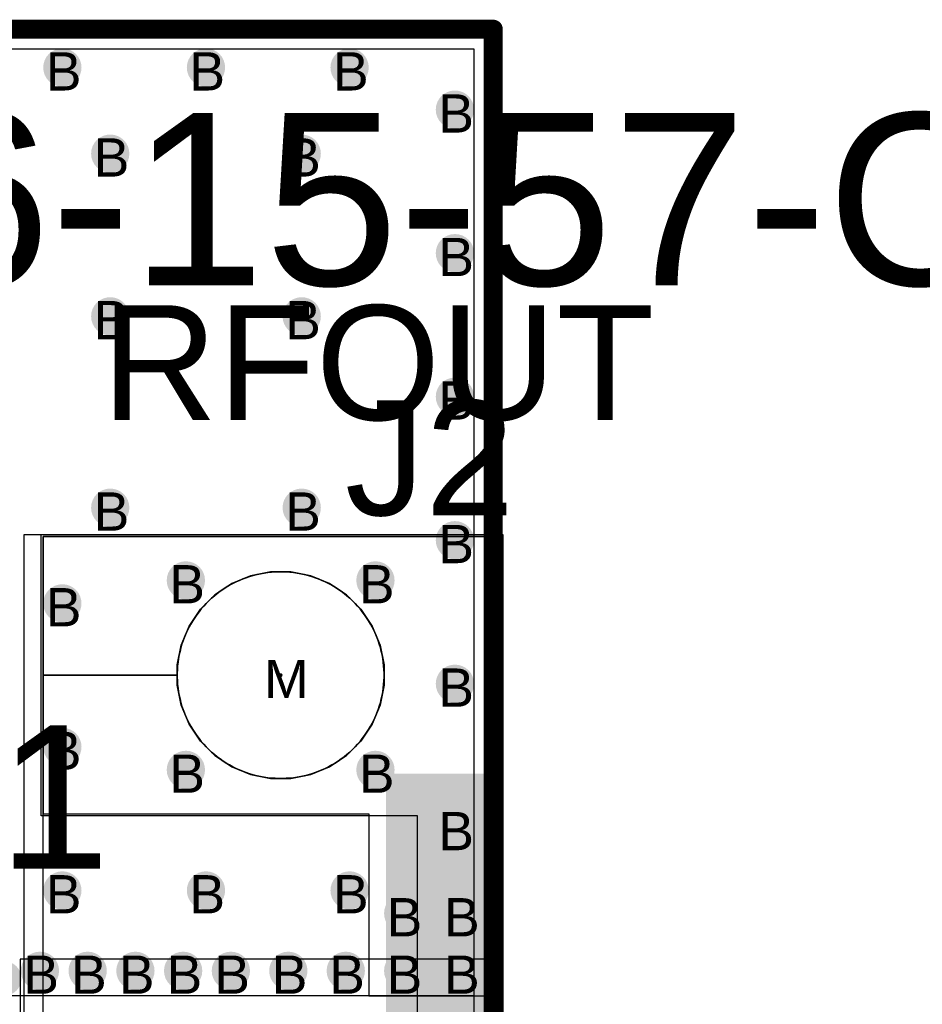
# Model space of a CAD drawing. Header units: millimetres. Extents: x -1.28 to 3.76, y -2.75 to 1.5.
# Tile 11 of 12: x 0.35 to 0.82, y 0.99 to 1.5. Entities that reach past the tile are written whole.
import ezdxf

# ---------------------------------------------------------------- set-up
doc = ezdxf.new("R2010")
doc.units = ezdxf.units.MM
doc.header["$MEASUREMENT"] = 0
for name, color, linetype in [('BottomLayer', 5, 'Continuous'), ('BottomSolder', 6, 'Continuous'), ('DrillDrawing', 1, 'Continuous'), ('Mechanical1', 6, 'Continuous'), ('TopLayer', 1, 'Continuous'), ('TopOverlay', 2, 'Continuous'), ('TopSolder', 216, 'Continuous')]:
    doc.layers.add(name, color=color, linetype=linetype)
doc.styles.add('Arial', font='arial.ttf', dxfattribs={"height": 0.2})

msp = doc.modelspace()

# ---------------------------------------------------------------- hatches: boundary and pattern name
at = {"layer": 'BottomLayer'}
h = msp.add_hatch(color=5, dxfattribs=at)
edge = h.paths.add_edge_path()
edge.add_arc((0.375, 1.48), 0.01, 0, 360)
h = msp.add_hatch(color=5, dxfattribs=at)
edge = h.paths.add_edge_path()
edge.add_arc((0.45, 1.48), 0.01, 0, 360)
h = msp.add_hatch(color=5, dxfattribs=at)
edge = h.paths.add_edge_path()
edge.add_arc((0.525, 1.48), 0.01, 0, 360)
h = msp.add_hatch(color=5, dxfattribs=at)
edge = h.paths.add_edge_path()
edge.add_arc((0.58, 1.458), 0.01, 0, 360)
h = msp.add_hatch(color=5, dxfattribs=at)
edge = h.paths.add_edge_path()
edge.add_arc((0.4, 1.435), 0.01, 0, 360)
h = msp.add_hatch(color=5, dxfattribs=at)
edge = h.paths.add_edge_path()
edge.add_arc((0.5, 1.435), 0.01, 0, 360)
h = msp.add_hatch(color=5, dxfattribs=at)
edge = h.paths.add_edge_path()
edge.add_arc((0.58, 1.383), 0.01, 0, 360)
h = msp.add_hatch(color=5, dxfattribs=at)
edge = h.paths.add_edge_path()
edge.add_arc((0.4, 1.35), 0.01, 0, 360)
h = msp.add_hatch(color=5, dxfattribs=at)
edge = h.paths.add_edge_path()
edge.add_arc((0.5, 1.35), 0.01, 0, 360)
h = msp.add_hatch(color=5, dxfattribs=at)
edge = h.paths.add_edge_path()
edge.add_arc((0.58, 1.308), 0.01, 0, 360)
h = msp.add_hatch(color=5, dxfattribs=at)
edge = h.paths.add_edge_path()
edge.add_arc((0.4, 1.25), 0.01, 0, 360)
h = msp.add_hatch(color=5, dxfattribs=at)
edge = h.paths.add_edge_path()
edge.add_arc((0.5, 1.25), 0.01, 0, 360)
h = msp.add_hatch(color=5, dxfattribs=at)
edge = h.paths.add_edge_path()
edge.add_arc((0.58, 1.233), 0.01, 0, 360)
h = msp.add_hatch(color=5, dxfattribs=at)
edge = h.paths.add_edge_path()
edge.add_arc((0.4395, 1.212), 0.01, 0, 360)
h = msp.add_hatch(color=5, dxfattribs=at)
edge = h.paths.add_edge_path()
edge.add_arc((0.5385, 1.212), 0.01, 0, 360)
h = msp.add_hatch(color=5, dxfattribs=at)
edge = h.paths.add_edge_path()
edge.add_arc((0.375, 1.2), 0.01, 0, 360)
h = msp.add_hatch(color=5, dxfattribs=at)
edge = h.paths.add_edge_path()
edge.add_arc((0.58, 1.158), 0.01, 0, 360)
h = msp.add_hatch(color=5, dxfattribs=at)
edge = h.paths.add_edge_path()
edge.add_arc((0.375, 1.125), 0.01, 0, 360)
h = msp.add_hatch(color=5, dxfattribs=at)
edge = h.paths.add_edge_path()
edge.add_arc((0.4395, 1.113), 0.01, 0, 360)
h = msp.add_hatch(color=5, dxfattribs=at)
edge = h.paths.add_edge_path()
edge.add_arc((0.5385, 1.113), 0.01, 0, 360)
msp.add_hatch(color=5, dxfattribs=at).paths.add_polyline_path([(0.595, 0.84), (0.545, 0.84), (0.545, 1.11), (0.595, 1.11)])
h = msp.add_hatch(color=5, dxfattribs=at)
edge = h.paths.add_edge_path()
edge.add_arc((0.58, 1.083), 0.01, 0, 360)
h = msp.add_hatch(color=5, dxfattribs=at)
edge = h.paths.add_edge_path()
edge.add_arc((0.375, 1.05), 0.01, 0, 360)
h = msp.add_hatch(color=5, dxfattribs=at)
edge = h.paths.add_edge_path()
edge.add_arc((0.45, 1.05), 0.01, 0, 360)
h = msp.add_hatch(color=5, dxfattribs=at)
edge = h.paths.add_edge_path()
edge.add_arc((0.525, 1.05), 0.01, 0, 360)
h = msp.add_hatch(color=5, dxfattribs=at)
edge = h.paths.add_edge_path()
edge.add_arc((0.553, 1.038), 0.01, 0, 360)
h = msp.add_hatch(color=5, dxfattribs=at)
edge = h.paths.add_edge_path()
edge.add_arc((0.583, 1.038), 0.01, 0, 360)
h = msp.add_hatch(color=5, dxfattribs=at)
edge = h.paths.add_edge_path()
edge.add_arc((0.36328, 1.008), 0.01, 0, 360)
h = msp.add_hatch(color=5, dxfattribs=at)
edge = h.paths.add_edge_path()
edge.add_arc((0.38821, 1.008), 0.01, 0, 360)
h = msp.add_hatch(color=5, dxfattribs=at)
edge = h.paths.add_edge_path()
edge.add_arc((0.41314, 1.008), 0.01, 0, 360)
h = msp.add_hatch(color=5, dxfattribs=at)
edge = h.paths.add_edge_path()
edge.add_arc((0.43807, 1.008), 0.01, 0, 360)
h = msp.add_hatch(color=5, dxfattribs=at)
edge = h.paths.add_edge_path()
edge.add_arc((0.463, 1.008), 0.01, 0, 360)
h = msp.add_hatch(color=5, dxfattribs=at)
edge = h.paths.add_edge_path()
edge.add_arc((0.493, 1.008), 0.01, 0, 360)
h = msp.add_hatch(color=5, dxfattribs=at)
edge = h.paths.add_edge_path()
edge.add_arc((0.523, 1.008), 0.01, 0, 360)
h = msp.add_hatch(color=5, dxfattribs=at)
edge = h.paths.add_edge_path()
edge.add_arc((0.553, 1.008), 0.01, 0, 360)
h = msp.add_hatch(color=5, dxfattribs=at)
edge = h.paths.add_edge_path()
edge.add_arc((0.583, 1.008), 0.01, 0, 360)
h = msp.add_hatch(color=5, dxfattribs=at)
edge = h.paths.add_edge_path()
edge.add_arc((0.34463, 1.004), 0.009, 0, 360)
at = {"layer": 'BottomSolder'}
h = msp.add_hatch(color=6, dxfattribs=at)
edge = h.paths.add_edge_path()
edge.add_arc((0.489, 1.1625), 0.001, 0, 360)
msp.add_hatch(color=6, dxfattribs=at).paths.add_polyline_path([(0.596, 0.839), (0.544, 0.839), (0.544, 1.111), (0.596, 1.111)])
at = {"layer": 'TopLayer'}
h = msp.add_hatch(color=1, dxfattribs=at)
edge = h.paths.add_edge_path()
edge.add_arc((0.375, 1.48), 0.01, 0, 360)
h = msp.add_hatch(color=1, dxfattribs=at)
edge = h.paths.add_edge_path()
edge.add_arc((0.45, 1.48), 0.01, 0, 360)
h = msp.add_hatch(color=1, dxfattribs=at)
edge = h.paths.add_edge_path()
edge.add_arc((0.525, 1.48), 0.01, 0, 360)
h = msp.add_hatch(color=1, dxfattribs=at)
edge = h.paths.add_edge_path()
edge.add_arc((0.58, 1.458), 0.01, 0, 360)
h = msp.add_hatch(color=1, dxfattribs=at)
edge = h.paths.add_edge_path()
edge.add_arc((0.4, 1.435), 0.01, 0, 360)
h = msp.add_hatch(color=1, dxfattribs=at)
edge = h.paths.add_edge_path()
edge.add_arc((0.5, 1.435), 0.01, 0, 360)
h = msp.add_hatch(color=1, dxfattribs=at)
edge = h.paths.add_edge_path()
edge.add_arc((0.58, 1.383), 0.01, 0, 360)
h = msp.add_hatch(color=1, dxfattribs=at)
edge = h.paths.add_edge_path()
edge.add_arc((0.4, 1.35), 0.01, 0, 360)
h = msp.add_hatch(color=1, dxfattribs=at)
edge = h.paths.add_edge_path()
edge.add_arc((0.5, 1.35), 0.01, 0, 360)
h = msp.add_hatch(color=1, dxfattribs=at)
edge = h.paths.add_edge_path()
edge.add_arc((0.58, 1.308), 0.01, 0, 360)
h = msp.add_hatch(color=1, dxfattribs=at)
edge = h.paths.add_edge_path()
edge.add_arc((0.4, 1.25), 0.01, 0, 360)
h = msp.add_hatch(color=1, dxfattribs=at)
edge = h.paths.add_edge_path()
edge.add_arc((0.5, 1.25), 0.01, 0, 360)
h = msp.add_hatch(color=1, dxfattribs=at)
edge = h.paths.add_edge_path()
edge.add_arc((0.58, 1.233), 0.01, 0, 360)
h = msp.add_hatch(color=1, dxfattribs=at)
edge = h.paths.add_edge_path()
edge.add_arc((0.4395, 1.212), 0.01, 0, 360)
h = msp.add_hatch(color=1, dxfattribs=at)
edge = h.paths.add_edge_path()
edge.add_arc((0.5385, 1.212), 0.01, 0, 360)
h = msp.add_hatch(color=1, dxfattribs=at)
edge = h.paths.add_edge_path()
edge.add_arc((0.375, 1.2), 0.01, 0, 360)
h = msp.add_hatch(color=1, dxfattribs=at)
edge = h.paths.add_edge_path()
edge.add_arc((0.58, 1.158), 0.01, 0, 360)
h = msp.add_hatch(color=1, dxfattribs=at)
edge = h.paths.add_edge_path()
edge.add_arc((0.375, 1.125), 0.01, 0, 360)
h = msp.add_hatch(color=1, dxfattribs=at)
edge = h.paths.add_edge_path()
edge.add_arc((0.4395, 1.113), 0.01, 0, 360)
h = msp.add_hatch(color=1, dxfattribs=at)
edge = h.paths.add_edge_path()
edge.add_arc((0.5385, 1.113), 0.01, 0, 360)
for points in [[(0.595, 0.995), (0.545, 0.995), (0.545, 1.11), (0.595, 1.11)], [(0.605, 1.01), (0.585, 1.01), (0.585, 0.995), (0.605, 0.995)]]:
    msp.add_hatch(color=1, dxfattribs=at).paths.add_polyline_path(points)
h = msp.add_hatch(color=1, dxfattribs=at)
edge = h.paths.add_edge_path()
edge.add_arc((0.58, 1.083), 0.01, 0, 360)
h = msp.add_hatch(color=1, dxfattribs=at)
edge = h.paths.add_edge_path()
edge.add_arc((0.375, 1.05), 0.01, 0, 360)
h = msp.add_hatch(color=1, dxfattribs=at)
edge = h.paths.add_edge_path()
edge.add_arc((0.45, 1.05), 0.01, 0, 360)
h = msp.add_hatch(color=1, dxfattribs=at)
edge = h.paths.add_edge_path()
edge.add_arc((0.525, 1.05), 0.01, 0, 360)
h = msp.add_hatch(color=1, dxfattribs=at)
edge = h.paths.add_edge_path()
edge.add_arc((0.553, 1.038), 0.01, 0, 360)
h = msp.add_hatch(color=1, dxfattribs=at)
edge = h.paths.add_edge_path()
edge.add_arc((0.583, 1.038), 0.01, 0, 360)
h = msp.add_hatch(color=1, dxfattribs=at)
edge = h.paths.add_edge_path()
edge.add_arc((0.36328, 1.008), 0.01, 0, 360)
h = msp.add_hatch(color=1, dxfattribs=at)
edge = h.paths.add_edge_path()
edge.add_arc((0.38821, 1.008), 0.01, 0, 360)
h = msp.add_hatch(color=1, dxfattribs=at)
edge = h.paths.add_edge_path()
edge.add_arc((0.41314, 1.008), 0.01, 0, 360)
h = msp.add_hatch(color=1, dxfattribs=at)
edge = h.paths.add_edge_path()
edge.add_arc((0.43807, 1.008), 0.01, 0, 360)
h = msp.add_hatch(color=1, dxfattribs=at)
edge = h.paths.add_edge_path()
edge.add_arc((0.463, 1.008), 0.01, 0, 360)
h = msp.add_hatch(color=1, dxfattribs=at)
edge = h.paths.add_edge_path()
edge.add_arc((0.493, 1.008), 0.01, 0, 360)
h = msp.add_hatch(color=1, dxfattribs=at)
edge = h.paths.add_edge_path()
edge.add_arc((0.523, 1.008), 0.01, 0, 360)
h = msp.add_hatch(color=1, dxfattribs=at)
edge = h.paths.add_edge_path()
edge.add_arc((0.553, 1.008), 0.01, 0, 360)
h = msp.add_hatch(color=1, dxfattribs=at)
edge = h.paths.add_edge_path()
edge.add_arc((0.583, 1.008), 0.01, 0, 360)
h = msp.add_hatch(color=1, dxfattribs=at)
edge = h.paths.add_edge_path()
edge.add_arc((0.34463, 1.004), 0.009, 0, 360)
at = {"layer": 'TopSolder'}
h = msp.add_hatch(color=216, dxfattribs=at)
edge = h.paths.add_edge_path()
edge.add_arc((0.58, 1.233), 0.006, 0, 360)
h = msp.add_hatch(color=216, dxfattribs=at)
edge = h.paths.add_edge_path()
edge.add_arc((0.489, 1.1625), 0.001, 0, 360)

# ---------------------------------------------------------------- linework, layer by layer
at = {"layer": 'BottomLayer'}
for p, q in [((0.0102, 1.4898), (0.5898, 1.4898)), ((0.5898, 1.4898), (0.5898, 0.6852)), ((0.365, 1.1625), (0.365, 1.235)), ((0.365, 1.235), (0.605, 1.235)), ((0.605, 1.235), (0.605, 0.715)), ((0.47325, 1.21442), (0.46342, 1.21035)), ((0.46342, 1.21035), (0.47325, 1.21442)), ((0.47471, 1.21458), (0.47286, 1.21403)), ((0.48368, 1.2165), (0.47325, 1.21442)), ((0.47325, 1.21442), (0.48368, 1.2165)), ((0.47658, 1.21505), (0.47471, 1.21458)), ((0.47847, 1.21546), (0.47658, 1.21505)), ((0.48036, 1.2158), (0.47847, 1.21546)), ((0.48227, 1.21608), (0.48036, 1.2158)), ((0.48419, 1.21629), (0.48227, 1.21608)), ((0.49432, 1.2165), (0.48368, 1.2165)), ((0.48368, 1.2165), (0.489, 1.2165)), ((0.48611, 1.21642), (0.48419, 1.21629)), ((0.48804, 1.21649), (0.48611, 1.21642)), ((0.489, 1.2165), (0.48804, 1.21649)), ((0.48996, 1.21649), (0.489, 1.2165)), ((0.489, 1.2165), (0.49432, 1.2165)), ((0.49189, 1.21642), (0.48996, 1.21649)), ((0.49381, 1.21629), (0.49189, 1.21642)), ((0.49573, 1.21608), (0.49381, 1.21629)), ((0.50475, 1.21442), (0.49432, 1.2165)), ((0.49432, 1.2165), (0.50475, 1.21442)), ((0.49764, 1.2158), (0.49573, 1.21608)), ((0.49953, 1.21546), (0.49764, 1.2158)), ((0.50142, 1.21505), (0.49953, 1.21546)), ((0.50329, 1.21458), (0.50142, 1.21505)), ((0.50514, 1.21403), (0.50329, 1.21458)), ((0.51458, 1.21035), (0.50475, 1.21442)), ((0.50475, 1.21442), (0.51458, 1.21035)), ((0.46342, 1.21035), (0.45458, 1.20444)), ((0.45458, 1.20444), (0.46342, 1.21035)), ((0.46228, 1.20943), (0.46062, 1.20844)), ((0.46397, 1.21035), (0.46228, 1.20943)), ((0.46569, 1.21121), (0.46397, 1.21035)), ((0.46745, 1.21201), (0.46569, 1.21121)), ((0.46923, 1.21275), (0.46745, 1.21201)), ((0.47103, 1.21342), (0.46923, 1.21275)), ((0.47286, 1.21403), (0.47103, 1.21342)), ((0.50696, 1.21342), (0.50514, 1.21403)), ((0.50877, 1.21275), (0.50696, 1.21342)), ((0.51055, 1.21201), (0.50877, 1.21275)), ((0.51231, 1.21121), (0.51055, 1.21201)), ((0.51403, 1.21035), (0.51231, 1.21121)), ((0.51572, 1.20943), (0.51403, 1.21035)), ((0.52342, 1.20444), (0.51458, 1.21035)), ((0.51458, 1.21035), (0.52342, 1.20444)), ((0.51738, 1.20844), (0.51572, 1.20943)), ((0.45458, 1.20444), (0.44706, 1.19692)), ((0.44706, 1.19692), (0.45458, 1.20444)), ((0.45437, 1.20394), (0.45291, 1.20267)), ((0.45587, 1.20514), (0.45437, 1.20394)), ((0.45742, 1.2063), (0.45587, 1.20514)), ((0.459, 1.2074), (0.45742, 1.2063)), ((0.46062, 1.20844), (0.459, 1.2074)), ((0.519, 1.2074), (0.51738, 1.20844)), ((0.52058, 1.2063), (0.519, 1.2074)), ((0.52213, 1.20514), (0.52058, 1.2063)), ((0.52363, 1.20394), (0.52213, 1.20514)), ((0.53094, 1.19692), (0.52342, 1.20444)), ((0.52342, 1.20444), (0.53094, 1.19692)), ((0.52509, 1.20267), (0.52363, 1.20394)), ((0.45014, 1.2), (0.44883, 1.19859)), ((0.4515, 1.20136), (0.45014, 1.2)), ((0.45291, 1.20267), (0.4515, 1.20136)), ((0.5265, 1.20136), (0.52509, 1.20267)), ((0.52786, 1.2), (0.5265, 1.20136)), ((0.52917, 1.19859), (0.52786, 1.2)), ((0.44706, 1.19692), (0.44115, 1.18808)), ((0.44115, 1.18808), (0.44706, 1.19692)), ((0.4452, 1.19408), (0.4441, 1.1925)), ((0.44636, 1.19563), (0.4452, 1.19408)), ((0.44756, 1.19713), (0.44636, 1.19563)), ((0.44883, 1.19859), (0.44756, 1.19713)), ((0.53044, 1.19713), (0.52917, 1.19859)), ((0.53164, 1.19563), (0.53044, 1.19713)), ((0.53685, 1.18808), (0.53094, 1.19692)), ((0.53094, 1.19692), (0.53685, 1.18808)), ((0.5328, 1.19408), (0.53164, 1.19563)), ((0.5339, 1.1925), (0.5328, 1.19408)), ((0.44207, 1.18922), (0.44115, 1.18753)), ((0.44306, 1.19088), (0.44207, 1.18922)), ((0.4441, 1.1925), (0.44306, 1.19088)), ((0.53494, 1.19088), (0.5339, 1.1925)), ((0.53593, 1.18922), (0.53494, 1.19088)), ((0.53685, 1.18753), (0.53593, 1.18922)), ((0.44115, 1.18808), (0.43708, 1.17825)), ((0.43708, 1.17825), (0.44115, 1.18808)), ((0.43949, 1.18405), (0.43875, 1.18227)), ((0.44029, 1.18581), (0.43949, 1.18405)), ((0.44115, 1.18753), (0.44029, 1.18581)), ((0.54092, 1.17825), (0.53685, 1.18808)), ((0.53685, 1.18808), (0.54092, 1.17825)), ((0.53771, 1.18581), (0.53685, 1.18753)), ((0.53851, 1.18405), (0.53771, 1.18581)), ((0.53925, 1.18227), (0.53851, 1.18405)), ((0.43708, 1.17825), (0.435, 1.16782)), ((0.435, 1.16782), (0.43708, 1.17825)), ((0.43747, 1.17864), (0.43692, 1.17679)), ((0.43808, 1.18046), (0.43747, 1.17864)), ((0.43875, 1.18227), (0.43808, 1.18046)), ((0.53992, 1.18046), (0.53925, 1.18227)), ((0.54053, 1.17864), (0.53992, 1.18046)), ((0.54108, 1.17679), (0.54053, 1.17864)), ((0.543, 1.16782), (0.54092, 1.17825)), ((0.54092, 1.17825), (0.543, 1.16782)), ((0.43645, 1.17492), (0.43604, 1.17303)), ((0.43692, 1.17679), (0.43645, 1.17492)), ((0.54155, 1.17492), (0.54108, 1.17679)), ((0.54196, 1.17303), (0.54155, 1.17492)), ((0.43542, 1.16923), (0.43521, 1.16731)), ((0.4357, 1.17114), (0.43542, 1.16923)), ((0.43604, 1.17303), (0.4357, 1.17114)), ((0.5423, 1.17114), (0.54196, 1.17303)), ((0.54258, 1.16923), (0.5423, 1.17114)), ((0.54278, 1.16731), (0.54258, 1.16923)), ((0.435, 1.16782), (0.435, 1.1625)), ((0.435, 1.1625), (0.435, 1.16782)), ((0.43501, 1.16346), (0.435, 1.1625)), ((0.43508, 1.16539), (0.43501, 1.16346)), ((0.43521, 1.16731), (0.43508, 1.16539)), ((0.54292, 1.16539), (0.54278, 1.16731)), ((0.54299, 1.16346), (0.54292, 1.16539)), ((0.543, 1.1625), (0.54299, 1.16346)), ((0.543, 1.1625), (0.543, 1.16782)), ((0.543, 1.16782), (0.543, 1.1625)), ((0.365, 0.7875), (0.365, 1.1625)), ((0.365, 1.1625), (0.435, 1.1625)), ((0.435, 1.1625), (0.365, 1.1625)), ((0.435, 1.1625), (0.435, 1.15718)), ((0.435, 1.1625), (0.43501, 1.16154)), ((0.435, 1.1625), (0.435, 1.1625)), ((0.435, 1.15718), (0.435, 1.1625)), ((0.43501, 1.16154), (0.43508, 1.15961)), ((0.43508, 1.15961), (0.43521, 1.15769)), ((0.43521, 1.15769), (0.43542, 1.15577)), ((0.54258, 1.15577), (0.54278, 1.15769)), ((0.54278, 1.15769), (0.54292, 1.15961)), ((0.54292, 1.15961), (0.54299, 1.16154)), ((0.54299, 1.16154), (0.543, 1.1625)), ((0.543, 1.15718), (0.543, 1.1625)), ((0.543, 1.1625), (0.543, 1.1625)), ((0.543, 1.1625), (0.543, 1.15718)), ((0.435, 1.15718), (0.43708, 1.14675)), ((0.43708, 1.14675), (0.435, 1.15718)), ((0.43542, 1.15577), (0.4357, 1.15386)), ((0.4357, 1.15386), (0.43604, 1.15197)), ((0.54092, 1.14675), (0.543, 1.15718)), ((0.543, 1.15718), (0.54092, 1.14675)), ((0.54196, 1.15197), (0.5423, 1.15386)), ((0.5423, 1.15386), (0.54258, 1.15577)), ((0.43604, 1.15197), (0.43645, 1.15008)), ((0.43645, 1.15008), (0.43692, 1.14821)), ((0.43692, 1.14821), (0.43747, 1.14636)), ((0.54053, 1.14636), (0.54108, 1.14821)), ((0.54108, 1.14821), (0.54155, 1.15008)), ((0.54155, 1.15008), (0.54196, 1.15197)), ((0.43708, 1.14675), (0.44115, 1.13692)), ((0.44115, 1.13692), (0.43708, 1.14675)), ((0.43747, 1.14636), (0.43808, 1.14454)), ((0.43808, 1.14454), (0.43875, 1.14273)), ((0.43875, 1.14273), (0.43949, 1.14095)), ((0.53685, 1.13692), (0.54092, 1.14675)), ((0.54092, 1.14675), (0.53685, 1.13692)), ((0.53851, 1.14095), (0.53925, 1.14273)), ((0.53925, 1.14273), (0.53992, 1.14454)), ((0.53992, 1.14454), (0.54053, 1.14636)), ((0.43949, 1.14095), (0.44029, 1.13919)), ((0.44029, 1.13919), (0.44115, 1.13747)), ((0.44115, 1.13747), (0.44207, 1.13578)), ((0.53593, 1.13578), (0.53685, 1.13747)), ((0.53685, 1.13747), (0.53771, 1.13919)), ((0.53771, 1.13919), (0.53851, 1.14095)), ((0.44115, 1.13692), (0.44706, 1.12808)), ((0.44706, 1.12808), (0.44115, 1.13692)), ((0.44207, 1.13578), (0.44306, 1.13412)), ((0.44306, 1.13412), (0.4441, 1.1325)), ((0.4441, 1.1325), (0.4452, 1.13092)), ((0.53094, 1.12808), (0.53685, 1.13692)), ((0.53685, 1.13692), (0.53094, 1.12808)), ((0.5328, 1.13092), (0.5339, 1.1325)), ((0.5339, 1.1325), (0.53494, 1.13412)), ((0.53494, 1.13412), (0.53593, 1.13578)), ((0.4452, 1.13092), (0.44636, 1.12937)), ((0.44636, 1.12937), (0.44756, 1.12787)), ((0.44706, 1.12808), (0.45458, 1.12056)), ((0.45458, 1.12056), (0.44706, 1.12808)), ((0.44756, 1.12787), (0.44883, 1.12641)), ((0.52342, 1.12056), (0.53094, 1.12808)), ((0.53094, 1.12808), (0.52342, 1.12056)), ((0.52917, 1.12641), (0.53044, 1.12787)), ((0.53044, 1.12787), (0.53164, 1.12937)), ((0.53164, 1.12937), (0.5328, 1.13092)), ((0.44883, 1.12641), (0.45014, 1.125)), ((0.45014, 1.125), (0.4515, 1.12364)), ((0.4515, 1.12364), (0.45291, 1.12233)), ((0.45291, 1.12233), (0.45437, 1.12106)), ((0.52363, 1.12106), (0.52509, 1.12233)), ((0.52509, 1.12233), (0.5265, 1.12364)), ((0.5265, 1.12364), (0.52786, 1.125)), ((0.52786, 1.125), (0.52917, 1.12641)), ((0.45437, 1.12106), (0.45587, 1.11986)), ((0.45458, 1.12056), (0.46342, 1.11465)), ((0.46342, 1.11465), (0.45458, 1.12056)), ((0.45587, 1.11986), (0.45742, 1.1187)), ((0.45742, 1.1187), (0.459, 1.1176)), ((0.459, 1.1176), (0.46062, 1.11656)), ((0.46062, 1.11656), (0.46228, 1.11557)), ((0.51458, 1.11465), (0.52342, 1.12056)), ((0.52342, 1.12056), (0.51458, 1.11465)), ((0.51572, 1.11557), (0.51738, 1.11656)), ((0.51738, 1.11656), (0.519, 1.1176)), ((0.519, 1.1176), (0.52058, 1.1187)), ((0.52058, 1.1187), (0.52213, 1.11986)), ((0.52213, 1.11986), (0.52363, 1.12106)), ((0.46228, 1.11557), (0.46397, 1.11465)), ((0.46342, 1.11465), (0.47325, 1.11058)), ((0.47325, 1.11058), (0.46342, 1.11465)), ((0.46397, 1.11465), (0.46569, 1.11379)), ((0.46569, 1.11379), (0.46745, 1.11299)), ((0.46745, 1.11299), (0.46923, 1.11225)), ((0.46923, 1.11225), (0.47103, 1.11158)), ((0.47103, 1.11158), (0.47286, 1.11097)), ((0.50475, 1.11058), (0.51458, 1.11465)), ((0.51458, 1.11465), (0.50475, 1.11058)), ((0.50514, 1.11097), (0.50696, 1.11158)), ((0.50696, 1.11158), (0.50877, 1.11225)), ((0.50877, 1.11225), (0.51055, 1.11299)), ((0.51055, 1.11299), (0.51231, 1.11379)), ((0.51231, 1.11379), (0.51403, 1.11465)), ((0.51403, 1.11465), (0.51572, 1.11557)), ((0.47286, 1.11097), (0.47471, 1.11042)), ((0.47325, 1.11058), (0.48368, 1.1085)), ((0.48368, 1.1085), (0.47325, 1.11058)), ((0.47471, 1.11042), (0.47658, 1.10995)), ((0.47658, 1.10995), (0.47847, 1.10954)), ((0.47847, 1.10954), (0.48036, 1.1092)), ((0.48036, 1.1092), (0.48227, 1.10892)), ((0.48227, 1.10892), (0.48419, 1.10871)), ((0.48368, 1.1085), (0.49432, 1.1085)), ((0.489, 1.1085), (0.48368, 1.1085)), ((0.48419, 1.10871), (0.48611, 1.10858)), ((0.48611, 1.10858), (0.48804, 1.10851)), ((0.48804, 1.10851), (0.489, 1.1085)), ((0.489, 1.1085), (0.48996, 1.10851)), ((0.49432, 1.1085), (0.489, 1.1085)), ((0.48996, 1.10851), (0.49189, 1.10858)), ((0.49189, 1.10858), (0.49381, 1.10871)), ((0.49381, 1.10871), (0.49573, 1.10892)), ((0.49432, 1.1085), (0.50475, 1.11058)), ((0.50475, 1.11058), (0.49432, 1.1085)), ((0.49573, 1.10892), (0.49764, 1.1092)), ((0.49764, 1.1092), (0.49953, 1.10954)), ((0.49953, 1.10954), (0.50142, 1.10995)), ((0.50142, 1.10995), (0.50329, 1.11042)), ((0.50329, 1.11042), (0.50514, 1.11097))]:
    msp.add_line(p, q, dxfattribs=at)
at = {"layer": 'BottomSolder'}
for p, q in [((0.6, 1.5), (0, 1.5)), ((0.6, 0.675), (0.6, 1.5)), ((0.355, 0.714), (0.355, 1.236)), ((0.355, 1.236), (0.605, 1.236)), ((0.605, 1.236), (0.605, 0.714))]:
    msp.add_line(p, q, dxfattribs=at)
at = {"layer": 'Mechanical1', "const_width": 0.01}
for points in [[(0, 1.5), (0.6, 1.5)], [(0.6, 0.675), (0.6, 1.5)]]:
    msp.add_lwpolyline(points, dxfattribs=at)
at = {"layer": 'Mechanical1', "const_width": 0.005}
msp.add_lwpolyline([(0.5975, 1.5, 1), (0.6025, 1.5, 1)], format="xyb", close=True, dxfattribs=at)
msp.add_lwpolyline([(0.5975, 1.5, 1), (0.6025, 1.5, 1)], format="xyb", close=True, dxfattribs=at)
at = {"layer": 'TopLayer'}
for p, q in [((0.0102, 1.4898), (0.5898, 1.4898)), ((0.5898, 1.4898), (0.5898, 0.995)), ((0.605, 1.235), (0.365, 1.235)), ((0.365, 1.235), (0.365, 1.1625)), ((0.605, 0.995), (0.605, 1.235)), ((0.47325, 1.21442), (0.46342, 1.21035)), ((0.46342, 1.21035), (0.47325, 1.21442)), ((0.47286, 1.21403), (0.47471, 1.21458)), ((0.48368, 1.2165), (0.47325, 1.21442)), ((0.47325, 1.21442), (0.48368, 1.2165)), ((0.47471, 1.21458), (0.47658, 1.21505)), ((0.47658, 1.21505), (0.47847, 1.21546)), ((0.47847, 1.21546), (0.48036, 1.2158)), ((0.48036, 1.2158), (0.48227, 1.21608)), ((0.48227, 1.21608), (0.48419, 1.21629)), ((0.49432, 1.2165), (0.48368, 1.2165)), ((0.48368, 1.2165), (0.489, 1.2165)), ((0.48419, 1.21629), (0.48611, 1.21642)), ((0.48611, 1.21642), (0.48804, 1.21649)), ((0.48804, 1.21649), (0.489, 1.2165)), ((0.489, 1.2165), (0.48996, 1.21649)), ((0.489, 1.2165), (0.49432, 1.2165)), ((0.48996, 1.21649), (0.49189, 1.21642)), ((0.49189, 1.21642), (0.49381, 1.21629)), ((0.49381, 1.21629), (0.49573, 1.21608)), ((0.50475, 1.21442), (0.49432, 1.2165)), ((0.49432, 1.2165), (0.50475, 1.21442)), ((0.49573, 1.21608), (0.49764, 1.2158)), ((0.49764, 1.2158), (0.49953, 1.21546)), ((0.49953, 1.21546), (0.50142, 1.21505)), ((0.50142, 1.21505), (0.50329, 1.21458)), ((0.50329, 1.21458), (0.50514, 1.21403)), ((0.51458, 1.21035), (0.50475, 1.21442)), ((0.50475, 1.21442), (0.51458, 1.21035)), ((0.46342, 1.21035), (0.45458, 1.20444)), ((0.45458, 1.20444), (0.46342, 1.21035)), ((0.46062, 1.20844), (0.46228, 1.20943)), ((0.46228, 1.20943), (0.46397, 1.21035)), ((0.46397, 1.21035), (0.46569, 1.21121)), ((0.46569, 1.21121), (0.46745, 1.21201)), ((0.46745, 1.21201), (0.46923, 1.21275)), ((0.46923, 1.21275), (0.47103, 1.21342)), ((0.47103, 1.21342), (0.47286, 1.21403)), ((0.50514, 1.21403), (0.50696, 1.21342)), ((0.50696, 1.21342), (0.50877, 1.21275)), ((0.50877, 1.21275), (0.51055, 1.21201)), ((0.51055, 1.21201), (0.51231, 1.21121)), ((0.51231, 1.21121), (0.51403, 1.21035)), ((0.51403, 1.21035), (0.51572, 1.20943)), ((0.52342, 1.20444), (0.51458, 1.21035)), ((0.51458, 1.21035), (0.52342, 1.20444)), ((0.51572, 1.20943), (0.51738, 1.20844)), ((0.45458, 1.20444), (0.44706, 1.19692)), ((0.44706, 1.19692), (0.45458, 1.20444)), ((0.45291, 1.20267), (0.45437, 1.20394)), ((0.45437, 1.20394), (0.45587, 1.20514)), ((0.45587, 1.20514), (0.45742, 1.2063)), ((0.45742, 1.2063), (0.459, 1.2074)), ((0.459, 1.2074), (0.46062, 1.20844)), ((0.51738, 1.20844), (0.519, 1.2074)), ((0.519, 1.2074), (0.52058, 1.2063)), ((0.52058, 1.2063), (0.52213, 1.20514)), ((0.52213, 1.20514), (0.52363, 1.20394)), ((0.53094, 1.19692), (0.52342, 1.20444)), ((0.52342, 1.20444), (0.53094, 1.19692)), ((0.52363, 1.20394), (0.52509, 1.20267)), ((0.44883, 1.19859), (0.45014, 1.2)), ((0.45014, 1.2), (0.4515, 1.20136)), ((0.4515, 1.20136), (0.45291, 1.20267)), ((0.52509, 1.20267), (0.5265, 1.20136)), ((0.5265, 1.20136), (0.52786, 1.2)), ((0.52786, 1.2), (0.52917, 1.19859)), ((0.44706, 1.19692), (0.44115, 1.18808)), ((0.44115, 1.18808), (0.44706, 1.19692)), ((0.4441, 1.1925), (0.4452, 1.19408)), ((0.4452, 1.19408), (0.44636, 1.19563)), ((0.44636, 1.19563), (0.44756, 1.19713)), ((0.44756, 1.19713), (0.44883, 1.19859)), ((0.52917, 1.19859), (0.53044, 1.19713)), ((0.53044, 1.19713), (0.53164, 1.19563)), ((0.53685, 1.18808), (0.53094, 1.19692)), ((0.53094, 1.19692), (0.53685, 1.18808)), ((0.53164, 1.19563), (0.5328, 1.19408)), ((0.5328, 1.19408), (0.5339, 1.1925)), ((0.44115, 1.18753), (0.44207, 1.18922)), ((0.44207, 1.18922), (0.44306, 1.19088)), ((0.44306, 1.19088), (0.4441, 1.1925)), ((0.5339, 1.1925), (0.53494, 1.19088)), ((0.53494, 1.19088), (0.53593, 1.18922)), ((0.53593, 1.18922), (0.53685, 1.18753)), ((0.44115, 1.18808), (0.43708, 1.17825)), ((0.43708, 1.17825), (0.44115, 1.18808)), ((0.43875, 1.18227), (0.43949, 1.18405)), ((0.43949, 1.18405), (0.44029, 1.18581)), ((0.44029, 1.18581), (0.44115, 1.18753)), ((0.54092, 1.17825), (0.53685, 1.18808)), ((0.53685, 1.18808), (0.54092, 1.17825)), ((0.53685, 1.18753), (0.53771, 1.18581)), ((0.53771, 1.18581), (0.53851, 1.18405)), ((0.53851, 1.18405), (0.53925, 1.18227)), ((0.43708, 1.17825), (0.435, 1.16782)), ((0.435, 1.16782), (0.43708, 1.17825)), ((0.43692, 1.17679), (0.43747, 1.17864)), ((0.43747, 1.17864), (0.43808, 1.18047)), ((0.43808, 1.18047), (0.43875, 1.18227)), ((0.53925, 1.18227), (0.53992, 1.18047)), ((0.53992, 1.18047), (0.54053, 1.17864)), ((0.54053, 1.17864), (0.54108, 1.17679)), ((0.543, 1.16782), (0.54092, 1.17825)), ((0.54092, 1.17825), (0.543, 1.16782)), ((0.43604, 1.17303), (0.43645, 1.17492)), ((0.43645, 1.17492), (0.43692, 1.17679)), ((0.54108, 1.17679), (0.54155, 1.17492)), ((0.54155, 1.17492), (0.54196, 1.17303)), ((0.43522, 1.16731), (0.43542, 1.16923)), ((0.43542, 1.16923), (0.4357, 1.17114)), ((0.4357, 1.17114), (0.43604, 1.17303)), ((0.54196, 1.17303), (0.5423, 1.17114)), ((0.5423, 1.17114), (0.54258, 1.16923)), ((0.54258, 1.16923), (0.54278, 1.16731)), ((0.435, 1.16782), (0.435, 1.1625)), ((0.435, 1.1625), (0.435, 1.16782)), ((0.435, 1.1625), (0.43501, 1.16346)), ((0.43501, 1.16346), (0.43508, 1.16539)), ((0.43508, 1.16539), (0.43522, 1.16731)), ((0.54278, 1.16731), (0.54292, 1.16539)), ((0.54292, 1.16539), (0.54299, 1.16346)), ((0.54299, 1.16346), (0.543, 1.1625)), ((0.543, 1.1625), (0.543, 1.16782)), ((0.543, 1.16782), (0.543, 1.1625)), ((0.365, 1.1625), (0.435, 1.1625)), ((0.435, 1.1625), (0.365, 1.1625)), ((0.365, 1.1625), (0.365, 1.09)), ((0.435, 1.1625), (0.435, 1.15718)), ((0.43501, 1.16154), (0.435, 1.1625)), ((0.435, 1.1625), (0.435, 1.1625)), ((0.435, 1.15718), (0.435, 1.1625)), ((0.43508, 1.15961), (0.43501, 1.16154)), ((0.43522, 1.15769), (0.43508, 1.15961)), ((0.43542, 1.15577), (0.43522, 1.15769)), ((0.54278, 1.15769), (0.54258, 1.15577)), ((0.54292, 1.15961), (0.54278, 1.15769)), ((0.54299, 1.16154), (0.54292, 1.15961)), ((0.543, 1.1625), (0.54299, 1.16154)), ((0.543, 1.15718), (0.543, 1.1625)), ((0.543, 1.1625), (0.543, 1.1625)), ((0.543, 1.1625), (0.543, 1.15718)), ((0.435, 1.15718), (0.43708, 1.14675)), ((0.43708, 1.14675), (0.435, 1.15718)), ((0.4357, 1.15386), (0.43542, 1.15577)), ((0.43604, 1.15197), (0.4357, 1.15386)), ((0.54092, 1.14675), (0.543, 1.15718)), ((0.543, 1.15718), (0.54092, 1.14675)), ((0.5423, 1.15386), (0.54196, 1.15197)), ((0.54258, 1.15577), (0.5423, 1.15386)), ((0.43645, 1.15008), (0.43604, 1.15197)), ((0.43692, 1.14821), (0.43645, 1.15008)), ((0.43747, 1.14636), (0.43692, 1.14821)), ((0.54108, 1.14821), (0.54053, 1.14636)), ((0.54155, 1.15008), (0.54108, 1.14821)), ((0.54196, 1.15197), (0.54155, 1.15008)), ((0.43708, 1.14675), (0.44115, 1.13692)), ((0.44115, 1.13692), (0.43708, 1.14675)), ((0.43808, 1.14454), (0.43747, 1.14636)), ((0.43875, 1.14273), (0.43808, 1.14454)), ((0.43949, 1.14095), (0.43875, 1.14273)), ((0.53685, 1.13692), (0.54092, 1.14675)), ((0.54092, 1.14675), (0.53685, 1.13692)), ((0.53925, 1.14273), (0.53851, 1.14095)), ((0.53992, 1.14454), (0.53925, 1.14273)), ((0.54053, 1.14636), (0.53992, 1.14454)), ((0.44029, 1.13919), (0.43949, 1.14095)), ((0.44115, 1.13747), (0.44029, 1.13919)), ((0.44207, 1.13578), (0.44115, 1.13747)), ((0.53685, 1.13747), (0.53593, 1.13578)), ((0.53771, 1.13919), (0.53685, 1.13747)), ((0.53851, 1.14095), (0.53771, 1.13919)), ((0.44115, 1.13692), (0.44706, 1.12808)), ((0.44706, 1.12808), (0.44115, 1.13692)), ((0.44306, 1.13412), (0.44207, 1.13578)), ((0.4441, 1.1325), (0.44306, 1.13412)), ((0.4452, 1.13092), (0.4441, 1.1325)), ((0.53094, 1.12808), (0.53685, 1.13692)), ((0.53685, 1.13692), (0.53094, 1.12808)), ((0.5339, 1.1325), (0.5328, 1.13092)), ((0.53494, 1.13412), (0.5339, 1.1325)), ((0.53593, 1.13578), (0.53494, 1.13412)), ((0.44636, 1.12937), (0.4452, 1.13092)), ((0.44756, 1.12787), (0.44636, 1.12937)), ((0.44706, 1.12808), (0.45458, 1.12056)), ((0.45458, 1.12056), (0.44706, 1.12808)), ((0.44883, 1.12641), (0.44756, 1.12787)), ((0.52342, 1.12056), (0.53094, 1.12808)), ((0.53094, 1.12808), (0.52342, 1.12056)), ((0.53044, 1.12787), (0.52917, 1.12641)), ((0.53164, 1.12937), (0.53044, 1.12787)), ((0.5328, 1.13092), (0.53164, 1.12937)), ((0.45014, 1.125), (0.44883, 1.12641)), ((0.4515, 1.12364), (0.45014, 1.125)), ((0.45291, 1.12233), (0.4515, 1.12364)), ((0.45437, 1.12106), (0.45291, 1.12233)), ((0.52509, 1.12233), (0.52363, 1.12106)), ((0.5265, 1.12364), (0.52509, 1.12233)), ((0.52786, 1.125), (0.5265, 1.12364)), ((0.52917, 1.12641), (0.52786, 1.125)), ((0.45587, 1.11986), (0.45437, 1.12106)), ((0.45458, 1.12056), (0.46342, 1.11465)), ((0.46342, 1.11465), (0.45458, 1.12056)), ((0.45742, 1.1187), (0.45587, 1.11986)), ((0.459, 1.1176), (0.45742, 1.1187)), ((0.46062, 1.11656), (0.459, 1.1176)), ((0.46228, 1.11557), (0.46062, 1.11656)), ((0.51458, 1.11465), (0.52342, 1.12056)), ((0.52342, 1.12056), (0.51458, 1.11465)), ((0.51738, 1.11656), (0.51572, 1.11557)), ((0.519, 1.1176), (0.51738, 1.11656)), ((0.52058, 1.1187), (0.519, 1.1176)), ((0.52213, 1.11986), (0.52058, 1.1187)), ((0.52363, 1.12106), (0.52213, 1.11986)), ((0.46397, 1.11465), (0.46228, 1.11557)), ((0.46342, 1.11465), (0.47325, 1.11058)), ((0.47325, 1.11058), (0.46342, 1.11465)), ((0.46569, 1.11379), (0.46397, 1.11465)), ((0.46745, 1.11299), (0.46569, 1.11379)), ((0.46923, 1.11225), (0.46745, 1.11299)), ((0.47103, 1.11158), (0.46923, 1.11225)), ((0.47286, 1.11097), (0.47103, 1.11158)), ((0.50475, 1.11058), (0.51458, 1.11465)), ((0.51458, 1.11465), (0.50475, 1.11058)), ((0.50696, 1.11158), (0.50514, 1.11097)), ((0.50877, 1.11225), (0.50696, 1.11158)), ((0.51055, 1.11299), (0.50877, 1.11225)), ((0.51231, 1.11379), (0.51055, 1.11299)), ((0.51403, 1.11465), (0.51231, 1.11379)), ((0.51572, 1.11557), (0.51403, 1.11465)), ((0.47471, 1.11042), (0.47286, 1.11097)), ((0.47325, 1.11058), (0.48368, 1.1085)), ((0.48368, 1.1085), (0.47325, 1.11058)), ((0.47658, 1.10995), (0.47471, 1.11042)), ((0.47847, 1.10954), (0.47658, 1.10995)), ((0.48036, 1.1092), (0.47847, 1.10954)), ((0.48227, 1.10892), (0.48036, 1.1092)), ((0.48419, 1.10871), (0.48227, 1.10892)), ((0.48368, 1.1085), (0.49432, 1.1085)), ((0.489, 1.1085), (0.48368, 1.1085)), ((0.48611, 1.10858), (0.48419, 1.10871)), ((0.48804, 1.10851), (0.48611, 1.10858)), ((0.489, 1.1085), (0.48804, 1.10851)), ((0.48996, 1.10851), (0.489, 1.1085)), ((0.49432, 1.1085), (0.489, 1.1085)), ((0.49189, 1.10858), (0.48996, 1.10851)), ((0.49381, 1.10871), (0.49189, 1.10858)), ((0.49573, 1.10892), (0.49381, 1.10871)), ((0.49432, 1.1085), (0.50475, 1.11058)), ((0.50475, 1.11058), (0.49432, 1.1085)), ((0.49764, 1.1092), (0.49573, 1.10892)), ((0.49953, 1.10954), (0.49764, 1.1092)), ((0.50142, 1.10995), (0.49953, 1.10954)), ((0.50329, 1.11042), (0.50142, 1.10995)), ((0.50514, 1.11097), (0.50329, 1.11042)), ((0.365, 1.09), (0.535, 1.09)), ((0.535, 1.09), (0.535, 0.995)), ((0.5675, 0.995), (0.34285, 0.995)), ((0.535, 0.995), (0.605, 0.995)), ((0.56752, 0.995), (0.5675, 0.995)), ((0.5898, 0.995), (0.56752, 0.995))]:
    msp.add_line(p, q, dxfattribs=at)
at = {"layer": 'TopSolder'}
for p, q in [((0.364, 1.089), (0.364, 1.236)), ((0.364, 1.236), (0.605, 1.236)), ((0.605, 1.236), (0.605, 0.714)), ((0.605, 1.236), (0.605, 1.236)), ((0.5605, 1.089), (0.364, 1.089)), ((0.5605, 0.861), (0.5605, 1.089)), ((0.6, 1.014), (0.353, 1.014)), ((0.353, 1.014), (0.353, 0.936)), ((0.6, 0.936), (0.6, 1.014))]:
    msp.add_line(p, q, dxfattribs=at)

# ---------------------------------------------------------------- texts
at = {"layer": 'DrillDrawing', "style": 'Arial'}
for s, p in [('B', (0.36634, 1.468)), ('B', (0.44134, 1.468)), ('B', (0.51634, 1.468)), ('B', (0.57134, 1.446)), ('B', (0.39134, 1.423)), ('B', (0.49134, 1.423)), ('B', (0.57134, 1.371)), ('B', (0.39134, 1.338)), ('B', (0.49134, 1.338)), ('B', (0.57134, 1.296)), ('B', (0.39134, 1.238)), ('B', (0.49134, 1.238)), ('B', (0.57134, 1.221)), ('B', (0.43084, 1.2)), ('B', (0.52983, 1.2)), ('B', (0.36634, 1.188)), ('M', (0.48034, 1.1505)), ('B', (0.57134, 1.146)), ('B', (0.36634, 1.113)), ('B', (0.43084, 1.10101)), ('B', (0.52983, 1.10101)), ('B', (0.57134, 1.071)), ('B', (0.36634, 1.038)), ('B', (0.44134, 1.038)), ('B', (0.51634, 1.038)), ('B', (0.54434, 1.026)), ('B', (0.57434, 1.026)), ('B', (0.35461, 0.996)), ('B', (0.37954, 0.996)), ('B', (0.40447, 0.996)), ('B', (0.4294, 0.996)), ('B', (0.45434, 0.996)), ('B', (0.48434, 0.996)), ('B', (0.51434, 0.996)), ('B', (0.54434, 0.996)), ('B', (0.57434, 0.996))]:
    msp.add_text(s, height=0.02, dxfattribs=at).set_placement(p)
at = {"layer": 'TopOverlay', "style": 'Arial'}
for s, height, p in [('DFN6-15-57-C', 0.09, (0.0406, 1.36618)), ('RFOUT', 0.06, (0.39551, 1.2958)), ('J2', 0.06, (0.52255, 1.24605)), ('U1', 0.075, (0.26592, 1.0613))]:
    msp.add_text(s, height=height, dxfattribs=at).set_placement(p)

doc.saveas('drawing.dxf')
